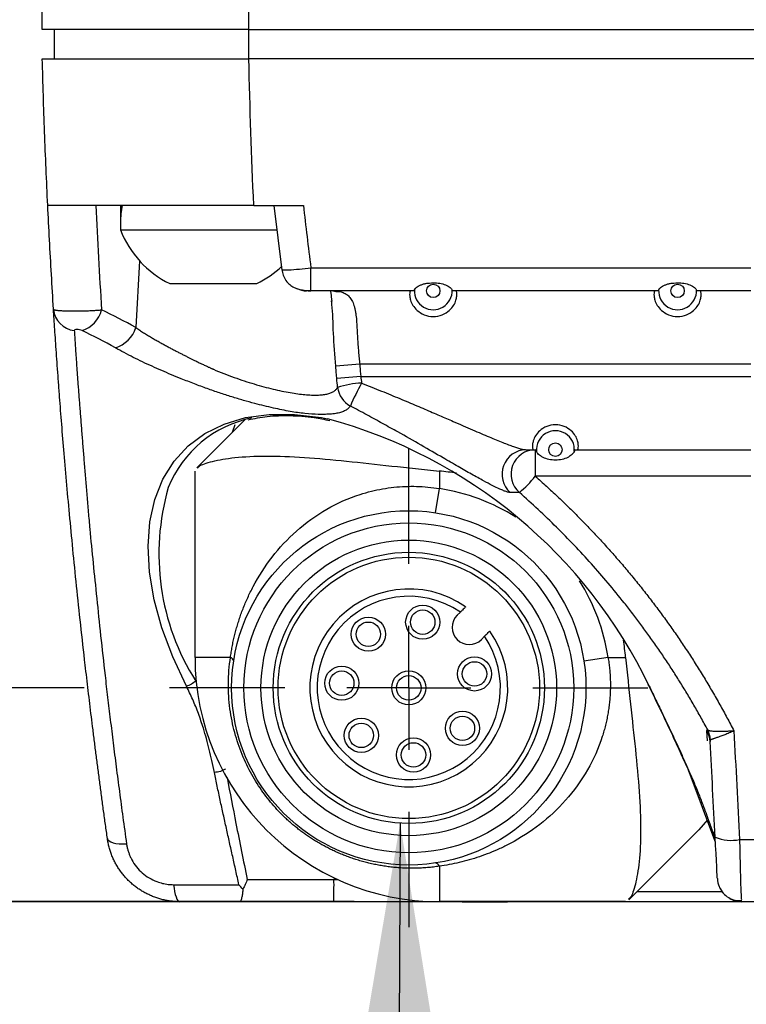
# Model space of a CAD drawing. Header units: millimetres. Extents: x 0 to 776, y 0 to 594.
# Tile 27 of 52: x 489 to 518, y 121 to 162. Entities that reach past the tile are written whole.
import ezdxf

# ---------------------------------------------------------------- set-up
doc = ezdxf.new("R2010")
doc.units = ezdxf.units.MM
doc.header["$LTSCALE"] = 2.75
doc.linetypes.add('CENTERX2', pattern=[20.32, 12.7, -2.54, 2.54, -2.54])
doc.layers.add('CENTER', color=40, linetype='CENTERX2')
doc.layers.add('DIMENSIONS', color=140, linetype='Continuous', lineweight=25)
doc.styles.add('SLDTEXTSTYLE0', font='TXT', dxfattribs={"width": 0.7})
doc.dimstyles.new('SLDDIMSTYLE1', dxfattribs={"dimtxt": 5.934521, "dimasz": 9.0805, "dimexe": 0, "dimexo": 0.0625, "dimgap": 1.48363, "dimtad": 0, "dimtih": 1, "dimtoh": 1, "dimdec": 1, "dimrnd": 1e-09, "dimzin": 12, "dimdsep": 46, "dimtxsty": 'SLDTEXTSTYLE0', "dimsah": 1, "dimcen": 0.09, "dimadec": 0, "dimazin": 3, "dimtfac": 1, "dimtdec": 1, "dimtofl": 0, "dimtmove": 0, "dimatfit": 3, "dimfxl": 0, "dimfrac": 2, "dimtolj": 1, "dimtzin": 12, "dimarcsym": 0})
doc.dimstyles.new('SLDDIMSTYLE2', dxfattribs={"dimtxt": 5.934521, "dimasz": 9.0805, "dimexe": 0, "dimexo": 0.0625, "dimgap": 1.48363, "dimtad": 0, "dimtih": 1, "dimtoh": 1, "dimdec": 1, "dimrnd": 1e-09, "dimzin": 12, "dimdsep": 46, "dimtxsty": 'SLDTEXTSTYLE0', "dimsah": 1, "dimcen": 0.09, "dimadec": 0, "dimazin": 3, "dimtfac": 1, "dimtdec": 1, "dimtmove": 0, "dimatfit": 0, "dimfxl": 0, "dimfrac": 2, "dimtolj": 1, "dimtzin": 12, "dimarcsym": 0})
doc.dimstyles.new('SLDDIMSTYLE3', dxfattribs={"dimtxt": 0.18, "dimasz": 9.0805, "dimexe": 0, "dimexo": 0.0625, "dimgap": 0, "dimtad": 0, "dimtih": 1, "dimtoh": 1, "dimdec": 0, "dimrnd": 1e-09, "dimzin": 0, "dimdsep": 46, "dimtxsty": 'Standard', "dimsah": 1, "dimcen": 0.09, "dimadec": 0, "dimazin": 0, "dimtfac": 9.0805, "dimtdec": 0, "dimtofl": 0, "dimtmove": 0, "dimatfit": 3, "dimfxl": 0, "dimfrac": 2, "dimtolj": 1, "dimtzin": 0, "dimarcsym": 0})

# ---------------------------------------------------------------- blocks, each defined once
blk = doc.blocks.new('_D_15')
at = {"layer": 'DIMENSIONS'}
for p, q in [((495.463, 203.224), (451.751, 203.224)), ((460.482, 203.224), (460.482, 177.999)), ((451.665, 167.238), (449.672, 167.238)), ((449.672, 167.238), (449.672, 157.806)), ((469.3, 167.238), (471.293, 167.238)), ((471.293, 167.238), (471.293, 157.806)), ((449.672, 157.806), (451.665, 157.806)), ((471.293, 157.806), (469.3, 157.806)), ((460.482, 125.625), (460.482, 156.478)), ((502.403, 125.625), (451.751, 125.625))]:
    blk.add_line(p, q, dxfattribs=at)
for points in [[(460.482, 203.224), (459.085, 194.143), (461.879, 194.143)], [(460.482, 125.625), (461.879, 134.705), (459.085, 134.705)]]:
    blk.add_solid(points, dxfattribs=at)
at = {"layer": 'DIMENSIONS', "char_height": 5.8208, "attachment_point": 1, "style": 'SLDTEXTSTYLE0'}
for s, insert in [('77.6', (451.665, 176.07)), ('3.06', (451.665, 165.31))]:
    blk.add_mtext(s, dxfattribs=dict(at, insert=insert))
blk = doc.blocks.new('_D_19')
at = {"layer": 'DIMENSIONS'}
for p, q in [((485.001, 134.375), (485.001, 151.837)), ((491.363, 134.375), (476.27, 134.375)), ((514.78, 125.624), (476.27, 125.624)), ((485.001, 99.553), (485.001, 125.624)), ((454.823, 105.104), (452.83, 105.104)), ((452.83, 105.104), (452.83, 95.672)), ((472.458, 105.104), (474.451, 105.104)), ((474.451, 105.104), (474.451, 95.672)), ((480.432, 99.553), (485.001, 99.553)), ((452.83, 95.672), (454.823, 95.672)), ((474.451, 95.672), (472.458, 95.672))]:
    blk.add_line(p, q, dxfattribs=at)
for points in [[(485.001, 134.375), (486.398, 143.455), (483.604, 143.455)], [(485.001, 125.624), (483.604, 116.543), (486.398, 116.543)]]:
    blk.add_solid(points, dxfattribs=at)
at = {"layer": 'DIMENSIONS', "char_height": 5.8208, "attachment_point": 1, "style": 'SLDTEXTSTYLE0'}
for s, insert in [('8.8', (457.291, 113.936)), ('0.34', (454.823, 103.175)), ('(2X)', (454.99, 92.415))]:
    blk.add_mtext(s, dxfattribs=dict(at, insert=insert))
blk = doc.blocks.new('SW_CENTERMARKSYMBOL_4')
at = {"layer": 'CENTER', "color": 0}
for p, q in [((0, 5.08), (0, 9.79)), ((0, 0), (0, 2.54)), ((-5.08, 0), (-9.79, 0)), ((0, 0), (-2.54, 0)), ((0, 0), (0, -2.54)), ((0, 0), (2.54, 0)), ((5.08, 0), (9.79, 0)), ((0, -5.08), (0, -9.79))]:
    blk.add_line(p, q, dxfattribs=at)

msp = doc.modelspace()

# ---------------------------------------------------------------- linework, layer by layer
for p, q in [((489.646, 161.324), (489.646, 162.124)), ((498.098, 161.324), (498.098, 162.124)), ((490.146, 160.124), (490.146, 161.324)), ((498.098, 161.324), (583.193, 161.324)), ((498.098, 160.124), (498.098, 161.324)), ((540.646, 160.124), (498.098, 160.124)), ((492.846, 154.124), (492.846, 153.841)), ((498.301, 154.124), (500.33, 154.124)), ((499.128, 154.124), (499.446, 151.473)), ((492.846, 153.417), (492.846, 153.124)), ((492.846, 153.124), (499.249, 153.124)), ((493.626, 151.855), (493.472, 149.121)), ((500.635, 151.569), (518.646, 151.569)), ((500.635, 150.624), (500.635, 151.569)), ((494.864, 150.924), (498.427, 150.924)), ((504.857, 150.624), (500.635, 150.624)), ((514.857, 150.624), (506.435, 150.624)), ((518.646, 150.624), (516.435, 150.624)), ((502.635, 147.624), (501.653, 147.537)), ((518.646, 147.624), (502.635, 147.624)), ((502.68, 147.124), (501.697, 147.037)), ((502.68, 147.124), (518.646, 147.124)), ((497.945, 145.353), (495.974, 143.382)), ((497.529, 145.141), (497.42, 144.827)), ((509.439, 144.124), (509.824, 144.124)), ((509.824, 144.124), (509.824, 143.037)), ((509.824, 144.124), (509.852, 144.124)), ((511.44, 144.124), (518.646, 144.124)), ((495.895, 135.625), (495.895, 143.249)), ((505.895, 143.249), (505.895, 142.53)), ((518.646, 143.037), (509.824, 143.037)), ((505.744, 141.541), (505.895, 142.53)), ((509.17, 142.373), (508.796, 142.373)), ((506.755, 137.475), (506.625, 137.345)), ((507.615, 136.355), (507.745, 136.485)), ((497.345, 135.625), (495.895, 135.625)), ((512.8, 135.625), (511.811, 135.473)), ((512.8, 135.625), (513.52, 135.625)), ((516.869, 132.206), (516.848, 132.611)), ((516.105, 130.958), (517.155, 128.147)), ((516.871, 128.971), (516.516, 128.568)), ((513.652, 125.704), (516.516, 128.568)), ((518.183, 128.166), (521.786, 128.166)), ((505.895, 127.075), (505.895, 125.625)), ((501.584, 126.602), (501.584, 126.537)), ((495.019, 126.319), (497.69, 126.319)), ((501.584, 126.537), (501.723, 126.537)), ((513.994, 126.046), (517.456, 126.046)), ((497.73, 125.624), (495.28, 125.624)), ((506.828, 125.624), (501.574, 125.624)), ((513.52, 125.625), (505.895, 125.625)), ((506.828, 125.624), (508.682, 125.624)), ((518.272, 125.624), (508.682, 125.624)), ((521.697, 125.624), (518.272, 125.624))]:
    msp.add_line(p, q)
at = {"flags": 128}
for points in [[(489.646, 160.124), (489.646, 160.124)], [(501.531, 150.629), (501.662, 150.598), (501.835, 150.592)], [(501.697, 147.037), (501.672, 147.317), (501.653, 147.537)], [(502.635, 147.624), (502.66, 147.344), (502.68, 147.124)], [(495.542, 134.443), (494.981, 135.64), (494.539, 136.826), (494.222, 137.985), (494.033, 139.105), (493.974, 140.171), (494.047, 141.17), (494.25, 142.091), (494.582, 142.923), (495.037, 143.655), (495.61, 144.28), (496.296, 144.788), (497.085, 145.175), (497.967, 145.436), (498.933, 145.567), (499.971, 145.567), (501.068, 145.436), (501.314, 145.39)], [(492.309, 128.207), (492.33, 128.156), (492.377, 128.109), (492.449, 128.069), (492.543, 128.037), (492.658, 128.012), (492.791, 127.997), (492.937, 127.991), (493.092, 127.995)], [(517.17, 128.119), (517.167, 128.13), (517.158, 128.161)], [(495.019, 126.319), (495.036, 126.173), (495.058, 126.039), (495.086, 125.919), (495.119, 125.816), (495.156, 125.733), (495.195, 125.673), (495.237, 125.636), (495.28, 125.624)]]:
    msp.add_lwpolyline(points, dxfattribs=at)
for centre, radius in [((505.646, 150.624), 0.276), ((515.646, 150.624), 0.276), ((510.646, 144.124), 0.276), ((504.645, 134.375), 7.25), ((504.645, 134.375), 6.75), ((504.645, 134.375), 6.05), ((504.645, 134.375), 5.55), ((504.645, 134.375), 5.35), ((505.217, 137.065), 0.7), ((505.217, 137.065), 0.5), ((502.99, 136.571), 0.7), ((502.99, 136.571), 0.5), ((507.335, 134.947), 0.7), ((507.335, 134.947), 0.5), ((501.902, 134.567), 0.7), ((501.902, 134.567), 0.5), ((504.645, 134.375), 0.7), ((504.645, 134.375), 0.5), ((506.841, 132.72), 0.7), ((502.701, 132.43), 0.7), ((506.841, 132.72), 0.5), ((502.701, 132.43), 0.5), ((504.837, 131.631), 0.7), ((504.837, 131.631), 0.5)]:
    msp.add_circle(centre, radius)
for centre, radius, start, end in [((496.646, 153.841), 3.8, 175.7314, 183.2002), ((496.646, 153.417), 3.8, 169.2759, 180), ((496.646, 154.584), 4.071, 201.0267, 244.0531), ((496.646, 154.584), 4.071, 295.9469, 313.5995), ((500.456, 151.462), 0.838, 243.0455, 269.8564), ((505.646, 150.624), 0.775, 177.2946, 2.7054), ((515.646, 150.624), 0.775, 177.2946, 2.7054), ((491.059, 149.952), 0.959, 184.8721, 263.6848), ((490.897, 150.15), 1.212, 288.0545, 345.44), ((482.418, 129.446), 22.568, 60.6723, 64.6799), ((492.266, 149.503), 1.265, 287.0476, 342.4492), ((481.882, 129.15), 21.958, 60.6723, 64.6799), ((502.923, 142.895), 3.961, 93.0104, 107.5029), ((511.851, 141.776), 10.451, 150.9495, 156.6922), ((502.738, 146.803), 1.015, 187.3374, 241.4482), ((499.148, 140.833), 4.681, 101.36, 158.175), ((495.961, 125.55), 20.55, 25.6432, 74.8998), ((510.646, 144.124), 0.775, 354.7657, 185.2343), ((509.464, 143.121), 1.003, 91.4208, 228.2019), ((509.834, 143.123), 1.001, 90.5517, 228.472), ((505.991, 146.161), 4.945, 310.003, 320.8134), ((504.176, 139.861), 9.759, 163.8629, 212.2571), ((504.645, 134.375), 8.25, 57.8723, 81.2853), ((504.645, 134.375), 8.25, 8.7147, 32.1277), ((504.645, 134.375), 4.05, 54.953, 35.047), ((504.645, 134.375), 3.75, 55.7583, 34.2417), ((507.12, 136.85), 0.7, 135, 315), ((505.895, 135.625), 10, 180, 270), ((497.285, 135.437), 0.197, 10.626, 72.1309), ((516.059, 132.134), 0.922, 3.0561, 31.1116), ((515.998, 132.191), 0.996, 3.3906, 27.7882), ((516.644, 128.171), 0.545, 3.7464, 39.8301), ((517.852, 129.887), 1.753, 247.6312, 280.8929), ((505.707, 127.014), 0.197, 17.8691, 79.374), ((518.272, 126.624), 1, 183, 222.1721), ((478.55, 126.321), 23.034, 358.2646, 0.5355), ((518.272, 126.624), 1, 239.8132, 270)]:
    msp.add_arc(centre, radius, start, end)
for centre, major_axis, ratio, start_param, end_param in [((501.947, 147.624), (-0.615, 2.977), 0.60565, 6.013284, 6.158793), ((495.895, 125.625), (15.309, 15.309), 0.57735, 0.396554, 0.445933), ((495.895, 125.625), (15.309, 15.309), 0.57735, 5.837252, 5.886631)]:
    msp.add_ellipse(centre, major_axis=major_axis, ratio=ratio, start_param=start_param, end_param=end_param)
for points, knots in [([(498.098, 161.324), (497.614, 161.324), (497.127, 161.324), (496.12, 161.324), (495.602, 161.324), (494.552, 161.324), (494.022, 161.324), (492.997, 161.324), (492.503, 161.324), (491.606, 161.324), (491.204, 161.324), (490.535, 161.324), (490.269, 161.324), (489.886, 161.324), (489.77, 161.324), (489.649, 161.324), (489.646, 161.324), (489.646, 161.324)], [0, 0, 0, 0, 0.125, 0.125, 0.25, 0.25, 0.375, 0.375, 0.5, 0.5, 0.625, 0.625, 0.75, 0.75, 0.875, 0.875, 1, 1, 1, 1]), ([(489.868, 154.128), (489.845, 154.627), (489.798, 155.626), (489.739, 157.126), (489.687, 158.624), (489.66, 159.624), (489.646, 160.124)], [0, 0, 0, 0, 0.250388, 0.500507, 0.750373, 1, 1, 1, 1]), ([(489.646, 160.124), (489.646, 160.124), (489.649, 160.124), (489.77, 160.124), (489.886, 160.124), (490.269, 160.124), (490.535, 160.124), (491.204, 160.124), (491.606, 160.124), (492.503, 160.124), (492.997, 160.124), (494.022, 160.124), (494.552, 160.124), (495.602, 160.124), (496.12, 160.124), (497.127, 160.124), (497.614, 160.124), (498.098, 160.124)], [0, 0, 0, 0, 0.125, 0.125, 0.25, 0.25, 0.375, 0.375, 0.5, 0.5, 0.625, 0.625, 0.75, 0.75, 0.875, 0.875, 1, 1, 1, 1]), ([(490.104, 149.87), (490.075, 150.343), (490.017, 151.289), (489.938, 152.708), (489.891, 153.655), (489.868, 154.128)], [0, 0, 0, 0, 0.333717, 0.667044, 1, 1, 1, 1]), ([(498.301, 154.124), (498.179, 154.124), (497.94, 154.124), (497.583, 154.124), (497.234, 154.124), (496.891, 154.124), (496.555, 154.124), (496.226, 154.124), (495.904, 154.124), (495.589, 154.124), (495.281, 154.124), (494.98, 154.124), (494.685, 154.124), (494.398, 154.124), (494.117, 154.124), (493.843, 154.124), (493.576, 154.124), (493.316, 154.124), (493.063, 154.124), (492.817, 154.124), (492.578, 154.124), (492.345, 154.124), (492.12, 154.124), (491.901, 154.124), (491.689, 154.124), (491.485, 154.124), (491.287, 154.124), (491.033, 154.124), (490.745, 154.124), (490.454, 154.124), (490.221, 154.124), (490.049, 154.124), (489.955, 154.124), (489.919, 154.124), (489.904, 154.124), (489.891, 154.124), (489.881, 154.124), (489.873, 154.124), (489.869, 154.124), (489.868, 154.124), (489.868, 154.124)], [0, 0, 0, 0, 0.024808, 0.049166, 0.073096, 0.096619, 0.119759, 0.142542, 0.164993, 0.18714, 0.209011, 0.230636, 0.252046, 0.273271, 0.294344, 0.315299, 0.336167, 0.356985, 0.377785, 0.398603, 0.419472, 0.440426, 0.4615, 0.482725, 0.504135, 0.52576, 0.547631, 0.569779, 0.613875, 0.656947, 0.699372, 0.741543, 0.783861, 0.797236, 0.816427, 0.841452, 0.872319, 0.909031, 0.951591, 1, 1, 1, 1]), ([(499.468, 151.512), (499.435, 151.499), (499.433, 151.488), (499.518, 151.478), (499.606, 151.478), (499.852, 151.491), (500.007, 151.504), (500.326, 151.534), (500.489, 151.552), (500.635, 151.569)], [0, 0, 0, 0, 0.25, 0.25, 0.5, 0.5, 0.75, 0.75, 1, 1, 1, 1]), ([(499.444, 151.503), (499.46, 151.422), (499.491, 151.262), (499.613, 151.039), (499.767, 150.87), (499.942, 150.761), (500.137, 150.692), (500.312, 150.657), (500.44, 150.639), (500.521, 150.63), (500.589, 150.625), (500.62, 150.624), (500.635, 150.624)], [0, 0, 0, 0, 0.141482, 0.282771, 0.422441, 0.56158, 0.693994, 0.813076, 0.866292, 0.914982, 0.959372, 1, 1, 1, 1]), ([(504.872, 150.66), (504.874, 150.667), (504.878, 150.679), (504.895, 150.702), (504.92, 150.728), (504.962, 150.765), (505.032, 150.814), (505.135, 150.866), (505.253, 150.909), (505.376, 150.935), (505.508, 150.948), (505.684, 150.952), (505.911, 150.945), (506.122, 150.885), (506.259, 150.814), (506.342, 150.756), (506.402, 150.701), (506.414, 150.674), (506.42, 150.66)], [0, 0, 0, 0, 0.030963, 0.061842, 0.093133, 0.125314, 0.187289, 0.25045, 0.311951, 0.375287, 0.431434, 0.500134, 0.624957, 0.749503, 0.812696, 0.87451, 0.938141, 1, 1, 1, 1]), ([(514.872, 150.66), (514.874, 150.667), (514.878, 150.679), (514.895, 150.702), (514.92, 150.728), (514.962, 150.765), (515.032, 150.814), (515.135, 150.866), (515.253, 150.909), (515.376, 150.935), (515.508, 150.948), (515.684, 150.952), (515.911, 150.945), (516.122, 150.885), (516.259, 150.814), (516.342, 150.756), (516.402, 150.701), (516.414, 150.674), (516.42, 150.66)], [0, 0, 0, 0, 0.030963, 0.061842, 0.093133, 0.125314, 0.187289, 0.25045, 0.311951, 0.375287, 0.431434, 0.500134, 0.624957, 0.749503, 0.812696, 0.87451, 0.938141, 1, 1, 1, 1]), ([(500.635, 150.624), (500.613, 150.624), (500.592, 150.624), (500.55, 150.624), (500.53, 150.624), (500.495, 150.624), (500.479, 150.624), (500.455, 150.624), (500.446, 150.624), (500.435, 150.624), (500.434, 150.624), (500.438, 150.624), (500.444, 150.624), (500.454, 150.624)], [0, 0, 0, 0, 0.1618, 0.1618, 0.329068, 0.329068, 0.495932, 0.495932, 0.663361, 0.663361, 0.831714, 0.831714, 1, 1, 1, 1]), ([(501.459, 150.637), (501.456, 150.638), (501.437, 150.643), (501.452, 150.546), (501.476, 150.318), (501.489, 150.196)], [0, 0, 0, 0, 0.077385, 0.50721, 1, 1, 1, 1]), ([(501.835, 150.592), (501.865, 150.584), (501.924, 150.569), (502.004, 150.537), (502.079, 150.496), (502.147, 150.445), (502.21, 150.385), (502.267, 150.313), (502.318, 150.231), (502.364, 150.136), (502.403, 150.029), (502.436, 149.91), (502.464, 149.777), (502.491, 149.592), (502.516, 149.251), (502.54, 148.834), (502.564, 148.418), (502.584, 148.141), (502.607, 147.877), (502.626, 147.706), (502.635, 147.624)], [0, 0, 0, 0, 0.038131, 0.076653, 0.115647, 0.15519, 0.195355, 0.236214, 0.277833, 0.320277, 0.363604, 0.407871, 0.453131, 0.499432, 0.58439, 0.749225, 0.818114, 0.882862, 0.943485, 1, 1, 1, 1]), ([(504.718, 150.624), (504.715, 150.623), (504.71, 150.622), (504.702, 150.61), (504.694, 150.591), (504.688, 150.563), (504.68, 150.51), (504.678, 150.414), (504.708, 150.245), (504.794, 150.041), (504.973, 149.816), (505.261, 149.628), (505.645, 149.551), (506.029, 149.627), (506.318, 149.816), (506.497, 150.04), (506.584, 150.244), (506.614, 150.414), (506.611, 150.521), (506.6, 150.584), (506.587, 150.618), (506.578, 150.622), (506.574, 150.624)], [0, 0, 0, 0, 0.024689, 0.049465, 0.074393, 0.099537, 0.124966, 0.188395, 0.24994, 0.315257, 0.375114, 0.438602, 0.499831, 0.561242, 0.624803, 0.684555, 0.749965, 0.811187, 0.874827, 0.916974, 0.958596, 1, 1, 1, 1]), ([(514.718, 150.624), (514.715, 150.623), (514.71, 150.622), (514.702, 150.61), (514.694, 150.591), (514.688, 150.563), (514.68, 150.51), (514.678, 150.414), (514.708, 150.245), (514.794, 150.041), (514.973, 149.816), (515.261, 149.628), (515.645, 149.551), (516.029, 149.627), (516.318, 149.816), (516.497, 150.04), (516.584, 150.244), (516.614, 150.414), (516.611, 150.521), (516.6, 150.584), (516.587, 150.618), (516.578, 150.622), (516.574, 150.624)], [0, 0, 0, 0, 0.024689, 0.049465, 0.074393, 0.099537, 0.124966, 0.188395, 0.24994, 0.315257, 0.375114, 0.438602, 0.499831, 0.561242, 0.624803, 0.684555, 0.749965, 0.811187, 0.874827, 0.916974, 0.958596, 1, 1, 1, 1]), ([(501.653, 147.537), (501.618, 147.99), (501.55, 148.877), (501.534, 149.783), (501.489, 150.168), (501.483, 150.219)], [0, 0, 0, 0, 0.4755208, 0.9299927, 1, 1, 1, 1]), ([(490.104, 149.87), (490.105, 149.868), (490.107, 149.862), (490.124, 149.854), (490.149, 149.846), (490.185, 149.838), (490.229, 149.831), (490.281, 149.825), (490.339, 149.82), (490.402, 149.816), (490.468, 149.813), (490.535, 149.81), (490.603, 149.809), (490.669, 149.807), (490.732, 149.806), (490.817, 149.805), (490.935, 149.804), (491.097, 149.803), (491.283, 149.805), (491.486, 149.81), (491.693, 149.819), (491.894, 149.832), (492.011, 149.841), (492.07, 149.846)], [0, 0, 0, 0, 0.0406892, 0.0817256, 0.1228191, 0.1636652, 0.2039548, 0.2433847, 0.2816674, 0.3185391, 0.3537662, 0.3871493, 0.4185242, 0.4477616, 0.4747648, 0.4994663, 0.5529989, 0.6148538, 0.6840968, 0.7592819, 0.8384893, 0.9194886, 1, 1, 1, 1]), ([(492.309, 128.207), (492.283, 128.398), (492.23, 128.778), (492.152, 129.344), (492.076, 129.906), (492.002, 130.465), (491.929, 131.019), (491.858, 131.57), (491.788, 132.116), (491.72, 132.659), (491.654, 133.197), (491.589, 133.732), (491.525, 134.262), (491.463, 134.789), (491.292, 136.26), (491.039, 138.584), (490.75, 141.537), (490.518, 144.178), (490.38, 145.928), (490.299, 147.01), (490.259, 147.57), (490.221, 148.097), (490.187, 148.592), (490.157, 149.052), (490.129, 149.483), (490.112, 149.741), (490.104, 149.87)], [0, 0, 0, 0, 0.019179, 0.038343, 0.057499, 0.076652, 0.095808, 0.114974, 0.134155, 0.153358, 0.172587, 0.19185, 0.211152, 0.230499, 0.249896, 0.374975, 0.499581, 0.624121, 0.74925, 0.785214, 0.82107, 0.856854, 0.892603, 0.928353, 0.96414, 1, 1, 1, 1]), ([(493.472, 149.121), (493.524, 149.086), (493.628, 149.016), (493.788, 148.914), (493.948, 148.815), (494.107, 148.719), (494.265, 148.627), (494.421, 148.538), (494.574, 148.452), (494.725, 148.37), (494.871, 148.291), (495.014, 148.216), (495.152, 148.143), (495.286, 148.075), (495.415, 148.009), (495.538, 147.947), (495.656, 147.888), (495.768, 147.833), (495.873, 147.78), (495.973, 147.732), (496.067, 147.686), (496.154, 147.644), (496.235, 147.605), (496.309, 147.57), (496.377, 147.538), (496.438, 147.509), (496.493, 147.484), (496.541, 147.462), (496.582, 147.443), (496.616, 147.428), (496.778, 147.358), (497.07, 147.24), (497.495, 147.081), (497.912, 146.939), (498.318, 146.811), (498.712, 146.7), (499.09, 146.603), (499.449, 146.523), (499.788, 146.458), (500.105, 146.409), (500.397, 146.376), (500.664, 146.358), (500.903, 146.356), (501.115, 146.369), (501.298, 146.398), (501.451, 146.443), (501.575, 146.503), (501.672, 146.578), (501.711, 146.642), (501.731, 146.673)], [0, 0, 0, 0, 0.020843, 0.041064, 0.060659, 0.079626, 0.097963, 0.115666, 0.132734, 0.149164, 0.164953, 0.180099, 0.194601, 0.208457, 0.221664, 0.23422, 0.246124, 0.257375, 0.26797, 0.277908, 0.287188, 0.295809, 0.303769, 0.311068, 0.317704, 0.323676, 0.328985, 0.333628, 0.337606, 0.340917, 0.343563, 0.384269, 0.424296, 0.463673, 0.502427, 0.540589, 0.57819, 0.615266, 0.651852, 0.687986, 0.723708, 0.759059, 0.794084, 0.828827, 0.863335, 0.897656, 0.93184, 0.965938, 1, 1, 1, 1]), ([(491.272, 148.998), (491.245, 149.011), (491.211, 149.023), (491.137, 149.04), (491.097, 149.045), (491.027, 149.045), (490.998, 149.04), (490.961, 149.023), (490.953, 149.012), (490.954, 148.999)], [0, 0, 0, 0, 0.25, 0.25, 0.5, 0.5, 0.75, 0.75, 1, 1, 1, 1]), ([(490.954, 148.999), (490.958, 148.931), (490.967, 148.797), (490.98, 148.584), (490.995, 148.365), (491.01, 148.139), (491.026, 147.907), (491.042, 147.669), (491.059, 147.426), (491.077, 147.177), (491.096, 146.923), (491.115, 146.664), (491.135, 146.4), (491.156, 146.132), (491.177, 145.859), (491.199, 145.582), (491.221, 145.301), (491.243, 145.015), (491.266, 144.725), (491.29, 144.431), (491.314, 144.133), (491.338, 143.83), (491.363, 143.523), (491.388, 143.211), (491.414, 142.894), (491.441, 142.573), (491.468, 142.246), (491.496, 141.913), (491.526, 141.574), (491.556, 141.229), (491.619, 140.547), (491.722, 139.501), (491.872, 138.043), (492.032, 136.507), (492.182, 135.144), (492.317, 133.987), (492.428, 133.067), (492.545, 132.118), (492.669, 131.139), (492.801, 130.125), (492.942, 129.076), (493.042, 128.358), (493.092, 127.995)], [0, 0, 0, 0, 0.0195974, 0.0389631, 0.0581007, 0.0770143, 0.0957085, 0.1141884, 0.1324595, 0.1505281, 0.1684007, 0.1860847, 0.203588, 0.2209189, 0.2380867, 0.2551009, 0.271972, 0.2887109, 0.3053293, 0.3218395, 0.3382543, 0.3545874, 0.370853, 0.3870657, 0.403241, 0.4193947, 0.4355433, 0.4517038, 0.4678935, 0.4841301, 0.500432, 0.5628505, 0.6245591, 0.6867606, 0.7506045, 0.784588, 0.8189476, 0.8537974, 0.8892406, 0.9253695, 0.9622656, 1, 1, 1, 1]), ([(502.253, 145.912), (502.24, 145.894), (502.216, 145.859), (502.168, 145.811), (502.112, 145.767), (502.047, 145.727), (501.974, 145.693), (501.893, 145.662), (501.804, 145.636), (501.706, 145.614), (501.6, 145.597), (501.485, 145.583), (501.362, 145.574), (501.231, 145.569), (501.09, 145.567), (500.824, 145.571), (500.409, 145.596), (499.791, 145.683), (499.099, 145.825), (498.451, 145.985), (497.875, 146.141), (497.393, 146.286), (496.898, 146.447), (496.387, 146.625), (495.861, 146.819), (495.372, 147.011), (494.925, 147.193), (494.527, 147.362), (494.133, 147.537), (493.745, 147.718), (493.364, 147.905), (492.99, 148.098), (492.756, 148.227), (492.637, 148.293)], [0, 0, 0, 0, 0.01917, 0.037958, 0.056407, 0.074563, 0.092474, 0.110189, 0.127763, 0.14525, 0.162708, 0.180195, 0.197772, 0.215499, 0.233437, 0.251647, 0.313085, 0.372542, 0.433322, 0.498443, 0.53714, 0.576263, 0.616281, 0.657622, 0.70068, 0.745807, 0.779999, 0.814627, 0.849842, 0.885806, 0.922695, 0.960695, 1, 1, 1, 1]), ([(502.715, 146.851), (502.852, 146.797), (503.122, 146.689), (503.519, 146.527), (503.902, 146.37), (504.27, 146.217), (504.625, 146.068), (504.965, 145.924), (505.291, 145.786), (505.602, 145.652), (505.9, 145.524), (506.183, 145.402), (506.506, 145.262), (506.863, 145.107), (507.248, 144.941), (507.602, 144.788), (507.927, 144.65), (508.221, 144.527), (508.486, 144.42), (508.72, 144.329), (508.925, 144.254), (509.1, 144.196), (509.244, 144.155), (509.36, 144.129), (509.413, 144.125), (509.439, 144.124)], [0, 0, 0, 0, 0.053773, 0.105851, 0.156237, 0.204936, 0.251951, 0.297288, 0.340951, 0.382945, 0.423279, 0.461958, 0.498991, 0.556733, 0.611246, 0.662587, 0.710825, 0.756042, 0.798339, 0.837838, 0.874689, 0.909077, 0.94123, 0.971426, 1, 1, 1, 1]), ([(508.796, 142.373), (508.783, 142.374), (508.759, 142.375), (508.712, 142.384), (508.658, 142.399), (508.596, 142.42), (508.527, 142.446), (508.451, 142.478), (508.304, 142.542), (508.067, 142.655), (507.68, 142.859), (507.212, 143.119), (506.654, 143.438), (505.967, 143.836), (505.146, 144.309), (504.314, 144.783), (503.569, 145.199), (502.921, 145.555), (502.478, 145.791), (502.253, 145.912)], [0, 0, 0, 0, 0.01708, 0.034337, 0.051837, 0.069643, 0.087811, 0.10639, 0.125425, 0.188246, 0.251095, 0.331157, 0.413817, 0.501334, 0.623973, 0.750339, 0.831142, 0.914077, 1, 1, 1, 1]), ([(498.067, 145.347), (498.325, 145.399), (498.863, 145.509), (499.777, 145.532), (500.634, 145.477), (501.196, 145.363), (501.407, 145.32)], [0, 0, 0, 0, 0.260747, 0.54535, 0.82864, 1, 1, 1, 1]), ([(511.548, 144.124), (511.55, 144.124), (511.555, 144.126), (511.563, 144.137), (511.571, 144.156), (511.577, 144.182), (511.585, 144.233), (511.587, 144.326), (511.559, 144.49), (511.477, 144.688), (511.304, 144.907), (511.023, 145.093), (510.646, 145.169), (510.269, 145.093), (509.988, 144.908), (509.815, 144.688), (509.733, 144.491), (509.704, 144.327), (509.707, 144.223), (509.718, 144.162), (509.731, 144.13), (509.739, 144.126), (509.744, 144.124)], [0, 0, 0, 0, 0.0247083, 0.0495002, 0.074437, 0.0995825, 0.1250015, 0.1884312, 0.2499852, 0.315408, 0.375165, 0.4388452, 0.4998574, 0.5610511, 0.6248086, 0.6844886, 0.7499777, 0.8112373, 0.8748346, 0.9170082, 0.9586308, 1, 1, 1, 1]), ([(509.874, 144.053), (509.872, 144.063), (509.867, 144.085), (509.861, 144.107), (509.856, 144.121), (509.853, 144.123), (509.852, 144.124)], [0, 0, 0, 0, 0.231195, 0.499979, 0.750013, 1, 1, 1, 1]), ([(511.417, 144.053), (511.415, 144.045), (511.41, 144.028), (511.392, 143.999), (511.366, 143.967), (511.323, 143.923), (511.253, 143.867), (511.12, 143.788), (510.915, 143.713), (510.649, 143.688), (510.38, 143.713), (510.175, 143.786), (510.039, 143.867), (509.956, 143.933), (509.895, 144), (509.881, 144.035), (509.874, 144.053)], [0, 0, 0, 0, 0.030831, 0.061711, 0.093115, 0.125495, 0.187332, 0.250885, 0.370205, 0.500288, 0.624967, 0.749529, 0.812695, 0.874313, 0.938148, 1, 1, 1, 1]), ([(511.44, 144.124), (511.438, 144.123), (511.435, 144.121), (511.43, 144.107), (511.425, 144.085), (511.42, 144.064), (511.417, 144.053)], [0, 0, 0, 0, 0.25001, 0.500017, 0.750758, 1, 1, 1, 1]), ([(495.995, 143.361), (496.014, 143.39), (496.075, 143.484), (496.57, 143.657), (497.483, 143.819), (498.771, 143.885), (500.324, 143.821), (502.071, 143.665), (503.945, 143.453), (505.242, 143.317), (505.895, 143.249)], [0, 0, 0, 0, 0.0575896, 0.1894, 0.3235269, 0.4624827, 0.599917, 0.7335362, 0.865799, 1, 1, 1, 1]), ([(509.824, 143.037), (509.977, 142.901), (510.281, 142.629), (510.728, 142.213), (511.167, 141.791), (511.597, 141.363), (512.02, 140.929), (512.435, 140.489), (512.841, 140.043), (513.239, 139.591), (513.629, 139.132), (514.011, 138.668), (514.384, 138.197), (514.75, 137.72), (515.107, 137.237), (515.456, 136.748), (515.797, 136.253), (516.129, 135.752), (516.454, 135.245), (516.77, 134.732), (517.078, 134.212), (517.378, 133.687), (517.67, 133.155), (517.857, 132.797), (517.951, 132.617)], [0, 0, 0, 0, 0.045982, 0.091826, 0.137545, 0.183153, 0.228662, 0.274084, 0.319434, 0.364725, 0.409968, 0.455179, 0.50037, 0.545554, 0.590745, 0.635957, 0.681203, 0.726496, 0.77185, 0.817278, 0.862794, 0.908411, 0.954142, 1, 1, 1, 1]), ([(497.345, 135.625), (497.356, 135.698), (497.378, 135.844), (497.416, 136.063), (497.461, 136.282), (497.511, 136.503), (497.567, 136.724), (497.63, 136.946), (497.7, 137.169), (497.776, 137.393), (497.86, 137.617), (497.952, 137.843), (498.051, 138.069), (498.159, 138.296), (498.455, 138.877), (499.019, 139.761), (500.019, 140.831), (501.224, 141.714), (502.314, 142.202), (503.107, 142.428), (503.568, 142.526), (504.032, 142.592), (504.497, 142.626), (504.964, 142.627), (505.432, 142.598), (505.741, 142.553), (505.895, 142.53)], [0, 0, 0, 0, 0.017035, 0.034353, 0.051981, 0.069944, 0.088266, 0.106971, 0.126078, 0.145608, 0.16558, 0.186012, 0.206919, 0.228317, 0.25022, 0.374431, 0.499667, 0.628738, 0.749375, 0.786537, 0.822991, 0.858883, 0.894369, 0.929608, 0.964764, 1, 1, 1, 1]), ([(516.879, 132.656), (516.787, 132.826), (516.603, 133.165), (516.318, 133.666), (516.027, 134.16), (515.73, 134.645), (515.426, 135.123), (515.116, 135.594), (514.8, 136.058), (514.476, 136.515), (514.147, 136.967), (513.81, 137.413), (513.365, 137.983), (512.806, 138.666), (512.123, 139.452), (511.42, 140.214), (510.695, 140.954), (509.947, 141.677), (509.43, 142.14), (509.17, 142.373)], [0, 0, 0, 0, 0.046719, 0.093063, 0.139071, 0.184781, 0.230235, 0.275474, 0.320542, 0.365482, 0.410341, 0.455165, 0.5, 0.584105, 0.667443, 0.750359, 0.833198, 0.9163, 1, 1, 1, 1]), ([(506.971, 137.69), (506.971, 137.69), (506.97, 137.689), (506.964, 137.684), (506.949, 137.668), (506.911, 137.631), (506.851, 137.571), (506.797, 137.517), (506.769, 137.489), (506.755, 137.475)], [0, 0, 0, 0, 0.083134, 0.166131, 0.250477, 0.499645, 0.7489, 0.873675, 1, 1, 1, 1]), ([(507.745, 136.485), (507.755, 136.494), (507.773, 136.513), (507.801, 136.54), (507.845, 136.584), (507.901, 136.641), (507.941, 136.681), (507.958, 136.698), (507.96, 136.7), (507.961, 136.7)], [0, 0, 0, 0, 0.083268, 0.16631, 0.250484, 0.499617, 0.748767, 0.873877, 1, 1, 1, 1]), ([(505.895, 127.075), (505.814, 127.063), (505.651, 127.04), (505.407, 127.016), (505.163, 126.999), (504.921, 126.99), (504.681, 126.99), (504.443, 126.997), (504.207, 127.011), (503.974, 127.033), (503.743, 127.062), (503.516, 127.097), (503.291, 127.139), (503.071, 127.187), (502.854, 127.241), (502.64, 127.301), (502.431, 127.366), (502.226, 127.437), (502.025, 127.512), (501.828, 127.592), (501.636, 127.677), (501.449, 127.765), (501.266, 127.858), (501.087, 127.954), (500.914, 128.054), (500.745, 128.157), (500.582, 128.263), (500.423, 128.372), (500.269, 128.483), (500.12, 128.597), (499.976, 128.712), (499.836, 128.83), (499.702, 128.949), (499.573, 129.07), (499.397, 129.241), (499.178, 129.473), (498.92, 129.777), (498.672, 130.105), (498.436, 130.456), (498.213, 130.831), (498.007, 131.228), (497.821, 131.648), (497.656, 132.089), (497.516, 132.55), (497.403, 133.03), (497.32, 133.527), (497.27, 134.038), (497.255, 134.56), (497.275, 135.092), (497.322, 135.446), (497.345, 135.625)], [0, 0, 0, 0, 0.017888, 0.035631, 0.053226, 0.070671, 0.087961, 0.105093, 0.122065, 0.138874, 0.155517, 0.171992, 0.188296, 0.204427, 0.220384, 0.236164, 0.251765, 0.267186, 0.282425, 0.297481, 0.312352, 0.327038, 0.341537, 0.355849, 0.369972, 0.383907, 0.397652, 0.411207, 0.424572, 0.437746, 0.450731, 0.463525, 0.47613, 0.488545, 0.500771, 0.527817, 0.555781, 0.584665, 0.614469, 0.645189, 0.676821, 0.709354, 0.742776, 0.777074, 0.812228, 0.848218, 0.88502, 0.922605, 0.960943, 1, 1, 1, 1]), ([(512.8, 135.625), (512.812, 135.548), (512.837, 135.393), (512.863, 135.161), (512.883, 134.928), (512.894, 134.695), (512.897, 134.462), (512.892, 134.229), (512.879, 133.996), (512.858, 133.764), (512.83, 133.532), (512.793, 133.301), (512.748, 133.071), (512.695, 132.841), (512.634, 132.613), (512.441, 131.974), (511.985, 130.954), (511.102, 129.749), (510.032, 128.749), (509.088, 128.147), (508.378, 127.795), (507.958, 127.615), (507.541, 127.461), (507.127, 127.331), (506.715, 127.225), (506.307, 127.138), (506.031, 127.096), (505.895, 127.075)], [0, 0, 0, 0, 0.017627, 0.035215, 0.052786, 0.070359, 0.087955, 0.105596, 0.1233, 0.141088, 0.15898, 0.176996, 0.195154, 0.213473, 0.231971, 0.250667, 0.37118, 0.500369, 0.625476, 0.749811, 0.79006, 0.828617, 0.86558, 0.901064, 0.935197, 0.968122, 1, 1, 1, 1]), ([(513.52, 135.625), (513.585, 134.981), (513.715, 133.697), (513.928, 131.829), (514.089, 130.074), (514.156, 128.511), (514.09, 127.216), (513.928, 126.301), (513.754, 125.805), (513.66, 125.744), (513.632, 125.725)], [0, 0, 0, 0, 0.13212, 0.263911, 0.398018, 0.536954, 0.676034, 0.810288, 0.942237, 1, 1, 1, 1]), ([(495.923, 134.653), (495.88, 134.611), (495.817, 134.565), (495.679, 134.489), (495.605, 134.46), (495.542, 134.443)], [0, 0, 0, 0, 0.5, 0.5, 1, 1, 1, 1]), ([(496.688, 130.916), (496.655, 131.076), (496.59, 131.391), (496.482, 131.851), (496.366, 132.293), (496.222, 132.783), (496.041, 133.318), (495.812, 133.894), (495.631, 134.261), (495.542, 134.443)], [0, 0, 0, 0, 0.131381, 0.258142, 0.380783, 0.499851, 0.671449, 0.837395, 1, 1, 1, 1]), ([(514.432, 134.521), (514.713, 133.945), (515.275, 132.794), (515.833, 131.558), (516.112, 130.941)], [0, 0, 0, 0, 0.50059, 1, 1, 1, 1]), ([(514.445, 134.502), (514.446, 134.493), (514.447, 134.468), (514.471, 134.453), (514.487, 134.443)], [0, 0, 0, 0, 0.325684, 1, 1, 1, 1]), ([(514.487, 134.443), (514.532, 134.349), (514.623, 134.161), (514.763, 133.873), (514.904, 133.579), (515.049, 133.279), (515.196, 132.971), (515.346, 132.654), (515.5, 132.328), (515.656, 131.992), (515.815, 131.644), (515.978, 131.285), (516.085, 131.04), (516.14, 130.916)], [0, 0, 0, 0, 0.084385, 0.169146, 0.254612, 0.341109, 0.428949, 0.518434, 0.60985, 0.703469, 0.799544, 0.898314, 1, 1, 1, 1]), ([(516.879, 132.656), (516.886, 132.652), (516.9, 132.645), (516.934, 132.633), (516.981, 132.621), (517.044, 132.61), (517.125, 132.602), (517.223, 132.597), (517.341, 132.596), (517.475, 132.599), (517.625, 132.605), (517.785, 132.612), (517.895, 132.616), (517.951, 132.617)], [0, 0, 0, 0, 0.058802, 0.124378, 0.197011, 0.276817, 0.363718, 0.457403, 0.557314, 0.662633, 0.772324, 0.885194, 1, 1, 1, 1]), ([(517.951, 132.617), (517.919, 132.602), (517.855, 132.571), (517.759, 132.53), (517.666, 132.491), (517.577, 132.456), (517.494, 132.425), (517.417, 132.396), (517.347, 132.371), (517.284, 132.348), (517.229, 132.329), (517.182, 132.311), (517.141, 132.297), (517.106, 132.284), (517.078, 132.274), (517.054, 132.265), (517.035, 132.259), (517.02, 132.254), (517.008, 132.251), (516.999, 132.25), (516.994, 132.25), (516.992, 132.25)], [0, 0, 0, 0, 0.073967, 0.147249, 0.21942, 0.290062, 0.358773, 0.425188, 0.488986, 0.549895, 0.6077, 0.662238, 0.713397, 0.761111, 0.805353, 0.846132, 0.883481, 0.917459, 0.948141, 0.975619, 1, 1, 1, 1]), ([(516.992, 132.25), (516.99, 132.25), (516.984, 132.249), (516.98, 132.236), (516.978, 132.214), (516.979, 132.194), (516.979, 132.184)], [0, 0, 0, 0, 0.2228547, 0.4591645, 0.7162987, 1, 1, 1, 1]), ([(497.137, 131.054), (497.092, 131.02), (497.021, 130.984), (496.855, 130.933), (496.763, 130.919), (496.688, 130.916)], [0, 0, 0, 0, 0.5, 0.5, 1, 1, 1, 1]), ([(497.69, 126.319), (497.649, 126.512), (497.565, 126.898), (497.437, 127.475), (497.308, 128.052), (497.179, 128.628), (497.052, 129.203), (496.926, 129.776), (496.804, 130.348), (496.727, 130.727), (496.688, 130.916)], [0, 0, 0, 0, 0.123079, 0.246766, 0.371031, 0.495844, 0.621175, 0.746995, 0.873278, 1, 1, 1, 1]), ([(497.205, 130.701), (497.326, 130.078), (497.589, 128.713), (497.875, 127.303), (498.031, 126.537)], [0, 0, 0, 0, 0.456342, 1, 1, 1, 1]), ([(516.117, 130.942), (516.115, 130.937), (516.107, 130.922), (516.127, 130.918), (516.14, 130.916)], [0, 0, 0, 0, 0.314312, 1, 1, 1, 1]), ([(516.14, 130.916), (516.208, 130.758), (516.345, 130.441), (516.538, 129.963), (516.722, 129.483), (516.898, 129.003), (517.008, 128.681), (517.063, 128.52)], [0, 0, 0, 0, 0.201193, 0.401816, 0.601844, 0.801249, 1, 1, 1, 1]), ([(495.28, 125.624), (495.222, 125.625), (495.105, 125.627), (494.93, 125.643), (494.755, 125.668), (494.583, 125.704), (494.412, 125.75), (494.244, 125.807), (494.079, 125.873), (493.919, 125.949), (493.762, 126.034), (493.611, 126.129), (493.466, 126.232), (493.327, 126.345), (493.194, 126.465), (493.069, 126.594), (492.951, 126.73), (492.842, 126.873), (492.741, 127.023), (492.649, 127.178), (492.567, 127.339), (492.495, 127.506), (492.432, 127.676), (492.38, 127.85), (492.338, 128.028), (492.319, 128.147), (492.309, 128.207)], [0, 0, 0, 0, 0.041219, 0.082383, 0.123503, 0.164593, 0.205666, 0.246735, 0.287813, 0.328913, 0.370049, 0.411233, 0.452478, 0.493798, 0.535204, 0.576711, 0.61833, 0.660074, 0.701956, 0.743987, 0.786181, 0.828549, 0.871104, 0.913856, 0.956817, 1, 1, 1, 1]), ([(517.158, 128.161), (517.157, 128.163), (517.155, 128.168), (517.15, 128.185), (517.144, 128.208), (517.135, 128.239), (517.125, 128.278), (517.11, 128.335), (517.094, 128.402), (517.078, 128.467), (517.067, 128.505), (517.063, 128.52)], [0, 0, 0, 0, 0.0368593, 0.0898958, 0.1609291, 0.2506904, 0.3595339, 0.4876556, 0.7173199, 0.8877076, 1, 1, 1, 1]), ([(517.141, 128.216), (517.153, 128.179), (517.17, 128.124), (517.185, 128.056), (517.19, 128.029), (517.192, 128.015)], [0, 0, 0, 0, 0.526491, 0.76615, 1, 1, 1, 1]), ([(518.183, 128.166), (518.191, 127.82), (518.206, 127.129), (518.228, 126.311), (518.246, 125.806), (518.257, 125.739), (518.261, 125.717)], [0, 0, 0, 0, 0.285846, 0.571691, 0.857537, 1, 1, 1, 1]), ([(493.092, 127.995), (493.1, 127.95), (493.114, 127.86), (493.148, 127.726), (493.192, 127.595), (493.245, 127.466), (493.337, 127.279), (493.49, 127.046), (493.73, 126.793), (494.015, 126.587), (494.3, 126.453), (494.563, 126.371), (494.792, 126.327), (494.944, 126.322), (495.019, 126.319)], [0, 0, 0, 0, 0.051282, 0.102119, 0.15273, 0.203336, 0.254154, 0.378874, 0.500825, 0.62263, 0.748823, 0.833755, 0.917075, 1, 1, 1, 1]), ([(498.031, 126.537), (498.02, 126.503), (497.997, 126.434), (497.954, 126.333), (497.906, 126.232), (497.872, 126.168), (497.855, 126.136)], [0, 0, 0, 0, 0.243802, 0.495611, 0.749124, 1, 1, 1, 1]), ([(498.031, 126.537), (498.094, 126.537), (498.219, 126.536), (498.41, 126.536), (498.601, 126.535), (498.79, 126.534), (498.979, 126.533), (499.166, 126.532), (499.351, 126.531), (499.533, 126.531), (499.713, 126.531), (499.889, 126.53), (500.063, 126.531), (500.233, 126.531), (500.399, 126.531), (500.562, 126.532), (500.721, 126.533), (500.875, 126.534), (501.026, 126.535), (501.172, 126.535), (501.313, 126.536), (501.45, 126.536), (501.54, 126.536), (501.584, 126.537)], [0, 0, 0, 0, 0.0614198, 0.1212154, 0.1794475, 0.2361702, 0.2914318, 0.3452755, 0.3977393, 0.4488589, 0.4986719, 0.5472098, 0.5944962, 0.6405483, 0.6853771, 0.728989, 0.7713862, 0.8125671, 0.8525276, 0.8912607, 0.9287577, 0.965008, 1, 1, 1, 1]), ([(517.358, 126.218), (517.406, 126.132), (517.502, 125.958), (517.733, 125.777), (517.997, 125.671), (518.181, 125.673), (518.27, 125.674)], [0, 0, 0, 0, 0.2504977, 0.5070469, 0.7597301, 1, 1, 1, 1]), ([(497.855, 126.136), (497.853, 126.11), (497.848, 126.054), (497.838, 125.973), (497.826, 125.89), (497.81, 125.81), (497.791, 125.731), (497.773, 125.679), (497.759, 125.648), (497.748, 125.633), (497.74, 125.627), (497.735, 125.624), (497.73, 125.624), (497.73, 125.624), (497.73, 125.624)], [0, 0, 0, 0, 0.082, 0.175753, 0.281245, 0.398172, 0.525897, 0.703495, 0.78115, 0.860331, 0.936365, 0.959726, 0.997075, 1, 1, 1, 1])]:
    msp.add_open_spline(points, degree=3, knots=knots)
for points in [[(498.301, 154.124), (498.211, 156.117), (498.143, 158.117), (498.098, 160.124)], [(491.833, 154.124), (491.901, 152.696), (491.98, 151.27), (492.07, 149.846)], [(500.33, 154.124), (500.43, 153.272), (500.531, 152.42), (500.635, 151.569)], [(504.857, 150.624), (504.862, 150.624), (504.867, 150.636), (504.872, 150.66)], [(506.42, 150.66), (506.425, 150.636), (506.43, 150.624), (506.435, 150.624)], [(514.857, 150.624), (514.862, 150.624), (514.867, 150.636), (514.872, 150.66)], [(516.42, 150.66), (516.425, 150.636), (516.43, 150.624), (516.435, 150.624)], [(502.68, 147.124), (502.69, 147.033), (502.702, 146.942), (502.715, 146.851)], [(501.731, 146.673), (501.719, 146.794), (501.708, 146.915), (501.697, 147.037)], [(516.848, 132.611), (516.846, 132.648), (516.855, 132.666), (516.879, 132.656)], [(517.951, 132.617), (518.029, 131.131), (518.106, 129.647), (518.183, 128.166)], [(517.185, 128.266), (517.116, 129.57), (517.048, 130.876), (516.979, 132.184)], [(517.274, 126.571), (517.274, 126.571), (517.234, 127.321), (517.185, 128.266)], [(497.855, 126.136), (497.799, 126.195), (497.743, 126.256), (497.69, 126.319)], [(501.574, 125.624), (500.215, 125.624), (498.874, 125.624), (497.73, 125.624)]]:
    msp.add_open_spline(points, degree=3)

# ---------------------------------------------------------------- block references
at = {"layer": 'CENTER'}
msp.add_blockref('SW_CENTERMARKSYMBOL_4', (504.645, 134.375), dxfattribs=at)

# ---------------------------------------------------------------- dimensions: what is measured, and where the dimension line sits
at = {"layer": 'DIMENSIONS'}
dim = msp.add_linear_dim(base=(460.482, 125.625), p1=(498.956, 203.224), p2=(505.895, 125.625), angle=90, dimstyle='SLDDIMSTYLE1', dxfattribs=at)
dim.commit()
dim.dimension.update_dxf_attribs({"geometry": '_D_15', "text_midpoint": (460.482, 167.238), "dimtype": 160})
dim = msp.add_linear_dim(base=(485.001, 125.624), p1=(494.855, 134.375), p2=(518.272, 125.624), angle=90, text='<>\\P(2X)', dimstyle='SLDDIMSTYLE2', dxfattribs=at)
dim.commit()
dim.dimension.update_dxf_attribs({"geometry": '_D_19', "text_midpoint": (485.001, 99.553), "dimtype": 160})

# ---------------------------------------------------------------- leaders
msp.add_leader([(504.29, 128.836), (504.2, 106.095)], dimstyle='SLDDIMSTYLE3', dxfattribs=at)

doc.saveas('drawing.dxf')
